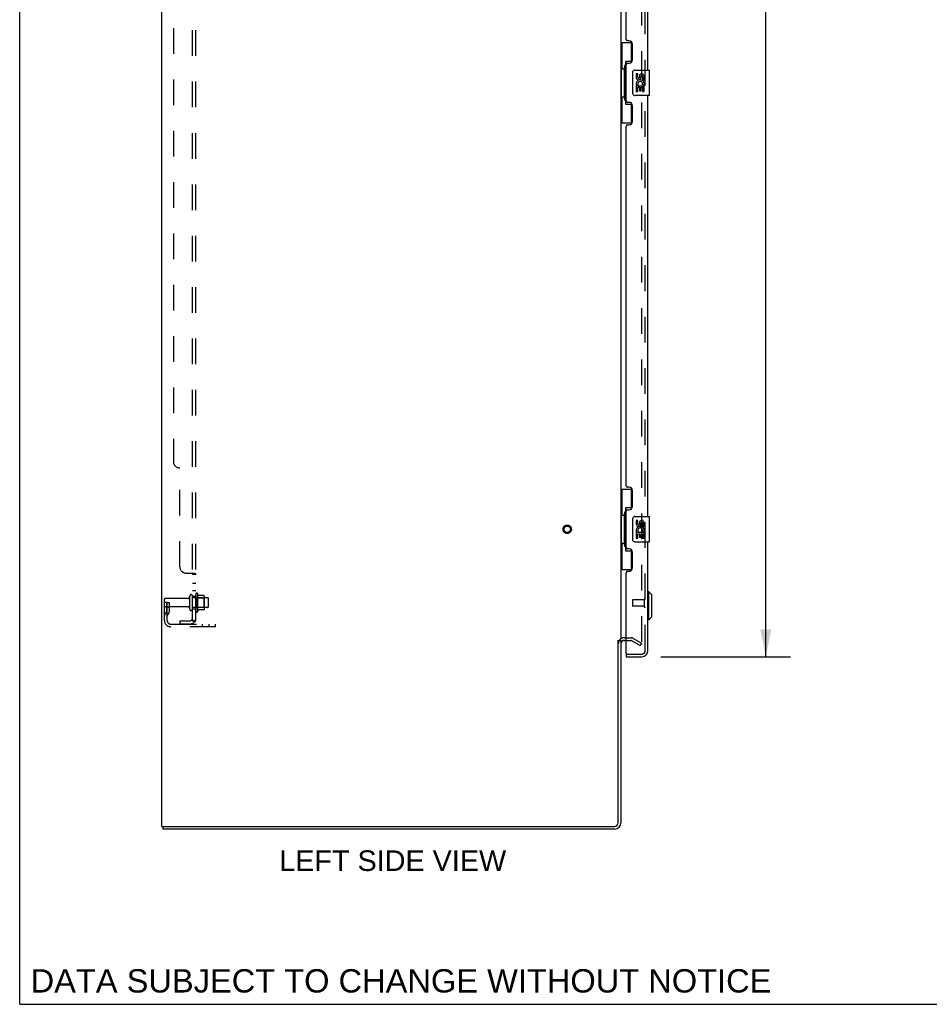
# Model space of a CAD drawing. Header units: inches. Extents: x 0 to 183, y 0 to 118.
# Tile 1 of 80: x 0 to 36, y 0 to 39. Entities that reach past the tile are written whole.
import ezdxf

# ---------------------------------------------------------------- set-up
doc = ezdxf.new("R2010")
doc.units = ezdxf.units.IN
doc.header["$LTSCALE"] = 10.065561
doc.header["$MEASUREMENT"] = 0
doc.linetypes.add('HIDDEN', pattern=[0.2, 0.1, -0.1])
doc.layers.get('0').update_dxf_attribs({"linetype": 'CONTINUOUS'})
for name, color, linetype in [('DEFAULT_2', 8, 'HIDDEN'), ('DIMENSIONS', 7, 'CONTINUOUS'), ('MAIN_ENCLOSURE_DOOR_ASSEMBLY', 7, 'CONTINUOUS'), ('SUBPANEL', 7, 'CONTINUOUS')]:
    doc.layers.add(name, color=color, linetype=linetype)
doc.styles.get("Standard").update_dxf_attribs({"font": 'arial.ttf'})
doc.dimstyles.new('DIMSTYLE_1', dxfattribs={"dimtxt": 0.807398, "dimasz": 1.076531, "dimexe": 0.09, "dimexo": 0.07, "dimgap": 0.0375, "dimtad": 0, "dimtih": 1, "dimtoh": 1, "dimzin": 4, "dimdsep": 46, "dimtxsty": 'Standard', "dimblk": '_FILLED', "dimblk1": '_FILLED', "dimblk2": '_FILLED', "dimcen": 0.09, "dimadec": 3, "dimazin": 1, "dimtfac": 1, "dimtdec": 3, "dimtofl": 0, "dimtmove": 0, "dimatfit": 3, "dimldrblk": '_FILLED', "dimfxl": 0, "dimtolj": 1, "dimtzin": 4, "dimarcsym": 0})

# ---------------------------------------------------------------- blocks, each defined once
blk = doc.blocks.new('_FILLED')
at = {"color": 0, "linetype": 'ByBlock'}
blk.add_solid([(0, 0), (-1, 0.2), (-1, -0.2)], dxfattribs=at)
blk = doc.blocks.new('*D3')
at = {"layer": 'DIMENSIONS', "color": 2, "linetype": 'Continuous'}
for p, q in [((25.136, 76.12), (30.222, 76.12)), ((29.253, 76.12), (29.253, 46.248)), ((29.253, 13.62), (29.253, 43.422)), ((25.136, 13.62), (30.222, 13.62))]:
    blk.add_line(p, q, dxfattribs=at)
at = {"layer": 'DIMENSIONS', "color": 2, "linetype": 'Continuous', "xscale": 1.0765306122, "yscale": 1.0765306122, "zscale": 1.0765306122}
for p, rotation in [((29.253, 76.12), 90), ((29.253, 13.62), 270)]:
    blk.add_blockref('_FILLED', p, dxfattribs=dict(at, rotation=rotation))
at = {"layer": 'DIMENSIONS', "color": 2, "linetype": 'Continuous', "insert": (29.253, 45.844), "char_height": 0.8074, "width": 3.37967, "attachment_point": 2, "line_spacing_factor": 0.9}
blk.add_mtext('62.50\\PDOOR', dxfattribs=at)

msp = doc.modelspace()

# ---------------------------------------------------------------- linework, layer by layer
at = {"color": 7, "linetype": 'Continuous'}
for p, q in [((0, 0), (0, 118.418)), ((5.571, 6.974), (5.571, 78.766)), ((23.571, 75.422), (23.571, 14.318)), ((23.467, 7.117), (23.467, 14.278)), ((23.467, 14.266), (23.571, 14.266)), ((23.571, 14.266), (23.571, 7.117)), ((5.571, 6.974), (5.629, 6.974)), ((5.623, 6.87), (5.623, 6.974)), ((5.659, 6.974), (23.324, 6.974)), ((23.324, 6.87), (5.623, 6.87)), ((0, 0), (183.01, 0))]:
    msp.add_line(p, q, dxfattribs=at)
at = {"color": 3, "linetype": 'Continuous'}
msp.add_line((5.629, 6.974), (5.659, 6.974), dxfattribs=at)
at = {"color": 7, "linetype": 'Continuous'}
for centre, radius, start, end in [((23.713, 14.124), 0.142, 90, 180), ((23.324, 7.117), 0.246, 270, 360), ((23.324, 7.117), 0.142, 270, 360)]:
    msp.add_arc(centre, radius, start, end, dxfattribs=at)
at = {"layer": 'DEFAULT_2', "color": 8, "linetype": 'HIDDEN'}
for p, q in [((24.383, 75.605), (24.383, 14.136)), ((5.675, 15.044), (5.675, 15.88)), ((6.602, 15.91), (5.705, 15.91)), ((6.665, 15.488), (6.665, 16.003)), ((6.775, 15.488), (6.775, 16.003)), ((7.37, 15.933), (6.775, 15.933)), ((6.9, 16.079), (6.9, 15.411)), ((6.92, 15.929), (6.9, 15.949)), ((6.92, 15.929), (7.216, 15.929)), ((6.92, 15.929), (6.92, 15.562)), ((6.97, 16.101), (6.97, 15.389)), ((7.225, 16.023), (6.998, 16.023)), ((7.216, 15.929), (7.236, 15.949)), ((7.216, 15.929), (7.216, 15.562)), ((7.236, 16.001), (7.236, 15.49)), ((7.4, 15.588), (7.4, 15.903)), ((5.779, 15.745), (5.675, 15.745)), ((6.602, 15.58), (5.705, 15.58)), ((5.765, 15.405), (5.765, 15.745)), ((5.765, 15.57), (5.869, 15.57)), ((5.779, 15.745), (5.869, 15.745)), ((5.779, 15.044), (5.779, 15.745)), ((5.869, 15.405), (5.869, 15.745)), ((7.37, 15.558), (6.775, 15.558)), ((6.92, 15.562), (6.9, 15.542)), ((6.92, 15.562), (7.216, 15.562)), ((7.225, 15.468), (6.998, 15.468)), ((7.216, 15.562), (7.236, 15.542)), ((5.763, 15.399), (5.714, 15.331)), ((5.847, 15.338), (5.798, 15.27)), ((5.921, 14.902), (7.675, 14.902)), ((7.675, 14.798), (5.921, 14.798)), ((7.172, 14.798), (7.172, 14.902)), ((7.428, 14.798), (7.428, 14.902)), ((7.675, 14.798), (7.675, 14.902)), ((23.713, 14.37), (23.975, 14.37)), ((24.044, 14.352), (24.383, 14.156)), ((23.713, 14.266), (23.975, 14.266)), ((23.992, 14.262), (24.331, 14.066)), ((24.331, 14.066), (24.383, 14.156))]:
    msp.add_line(p, q, dxfattribs=at)
for points in [[(24.366, 14.116), (24.366, 14.116), (24.364, 14.116), (24.362, 14.116), (24.36, 14.117), (24.358, 14.118)], [(24.383, 14.136), (24.383, 14.134), (24.383, 14.131), (24.382, 14.129), (24.382, 14.127), (24.381, 14.125), (24.38, 14.123), (24.378, 14.122), (24.377, 14.12), (24.375, 14.119), (24.373, 14.118), (24.372, 14.117), (24.37, 14.116), (24.368, 14.116), (24.366, 14.116)]]:
    msp.add_lwpolyline(points, dxfattribs=at)
for radius in [0.164, 0.124]:
    msp.add_circle((21.467, 18.62), radius, dxfattribs=at)
for centre, radius, start, end in [((5.705, 15.88), 0.03, 90, 180), ((6.602, 15.973), 0.0625, 270, 360), ((6.72, 16.003), 0.055, 360, 180), ((6.938, 16.079), 0.0384, 34.4497, 180), ((6.37, 15.745), 0.698, 23.9679, 30.6631), ((7.016, 16.033), 0.01, 203.9679, 270), ((7.225, 16.013), 0.01, 5.1938, 90), ((7.095, 16.001), 0.141, 0, 5.2081), ((7.37, 15.903), 0.03, 360, 90), ((5.705, 15.61), 0.03, 180, 270), ((6.602, 15.518), 0.0625, 0, 90), ((6.72, 15.488), 0.055, 180, 0), ((6.37, 15.745), 0.698, 329.3369, 336.0321), ((7.016, 15.458), 0.01, 90, 156.0321), ((7.225, 15.478), 0.01, 270, 354.8062), ((7.095, 15.49), 0.141, 354.7919, 360), ((7.37, 15.588), 0.03, 270, 0), ((5.883, 15.209), 0.208, 144.2461, 180), ((5.755, 15.405), 0.01, 324.2461, 360), ((5.883, 15.209), 0.104, 144.2461, 180), ((5.755, 15.405), 0.114, 324.2461, 360), ((6.938, 15.411), 0.0384, 180, 325.5503), ((5.921, 15.044), 0.246, 180, 270), ((5.921, 15.044), 0.142, 180, 270), ((23.713, 14.124), 0.246, 90, 180), ((23.975, 14.233), 0.137, 60, 90), ((23.975, 14.233), 0.033, 60, 90)]:
    msp.add_arc(centre, radius, start, end, dxfattribs=at)
at = {"layer": 'MAIN_ENCLOSURE_DOOR_ASSEMBLY', "color": 8, "linetype": 'HIDDEN'}
for p, q in [((24.525, 13.867), (24.525, 75.874)), ((24.025, 15.838), (24.025, 15.61)), ((24.482, 15.848), (24.035, 15.848)), ((24.482, 15.866), (24.482, 15.582)), ((24.482, 15.6), (24.035, 15.6)), ((23.795, 13.724), (24.382, 13.724))]:
    msp.add_line(p, q, dxfattribs=at)
at = {"layer": 'MAIN_ENCLOSURE_DOOR_ASSEMBLY', "color": 3, "linetype": 'Continuous'}
for p, q in [((24.629, 36.62), (24.629, 53.12)), ((23.775, 37.828), (23.775, 51.913)), ((23.895, 37.768), (23.835, 37.768)), ((24.025, 37.018), (24.025, 37.638)), ((23.775, 35.413), (23.775, 36.828)), ((23.835, 36.888), (23.895, 36.888)), ((24.629, 19.12), (24.629, 35.62)), ((23.895, 35.353), (23.835, 35.353)), ((24.025, 34.603), (24.025, 35.223)), ((23.775, 20.328), (23.775, 34.413)), ((23.835, 34.473), (23.895, 34.473)), ((23.895, 20.268), (23.835, 20.268)), ((24.025, 19.518), (24.025, 20.138)), ((23.775, 17.913), (23.775, 19.328)), ((23.835, 19.388), (23.895, 19.388)), ((23.895, 17.853), (23.835, 17.853)), ((24.629, 13.867), (24.629, 18.12)), ((24.025, 17.103), (24.025, 17.723)), ((23.775, 13.744), (23.775, 16.913)), ((23.835, 16.973), (23.895, 16.973)), ((23.775, 13.62), (24.382, 13.62))]:
    msp.add_line(p, q, dxfattribs=at)
at = {"layer": 'MAIN_ENCLOSURE_DOOR_ASSEMBLY', "color": 7, "linetype": 'Continuous'}
for p, q in [((23.571, 37.695), (24.011, 37.695)), ((23.61, 37.695), (23.61, 36.67)), ((23.975, 37.695), (23.975, 36.915)), ((23.588, 36.67), (23.711, 36.67)), ((23.588, 36.67), (23.588, 35.57)), ((23.711, 36.701), (23.711, 36.721)), ((23.711, 35.57), (23.711, 36.67)), ((23.975, 36.96), (23.748, 36.96)), ((23.748, 36.96), (23.748, 35.28)), ((24.034, 35.72), (24.034, 36.52)), ((24.134, 36.62), (24.674, 36.62)), ((24.234, 36.466), (24.172, 36.466)), ((24.172, 36.466), (24.172, 36.33)), ((24.234, 36.33), (24.234, 36.466)), ((24.3, 36.392), (24.3, 36.323)), ((24.36, 36.33), (24.36, 36.372)), ((24.423, 36.372), (24.423, 36.236)), ((24.486, 36.236), (24.486, 36.372)), ((24.689, 35.635), (24.689, 36.605)), ((24.19, 36.005), (24.172, 36.005)), ((24.172, 36.005), (24.172, 35.775)), ((24.224, 36.005), (24.252, 36.024)), ((24.224, 36.005), (24.486, 36.005)), ((24.234, 35.942), (24.3, 35.942)), ((24.234, 35.775), (24.234, 35.942)), ((24.3, 35.942), (24.3, 35.806)), ((24.36, 35.942), (24.423, 35.942)), ((24.36, 35.806), (24.36, 35.942)), ((24.415, 36.041), (24.473, 36.016)), ((24.423, 36.236), (24.486, 36.236)), ((24.423, 35.942), (24.423, 35.775)), ((24.486, 35.775), (24.486, 36.005)), ((23.588, 35.57), (23.711, 35.57)), ((23.61, 35.57), (23.61, 34.545)), ((23.711, 35.52), (23.711, 35.54)), ((24.674, 35.62), (24.134, 35.62)), ((24.172, 35.775), (24.234, 35.775)), ((24.3, 35.806), (24.36, 35.806)), ((24.423, 35.775), (24.486, 35.775)), ((23.748, 35.28), (23.975, 35.28)), ((23.975, 35.325), (23.975, 34.545)), ((23.571, 34.545), (24.011, 34.545)), ((23.571, 20.195), (24.011, 20.195)), ((23.61, 20.195), (23.61, 19.17)), ((23.975, 20.195), (23.975, 19.415)), ((23.975, 19.46), (23.748, 19.46)), ((23.748, 19.46), (23.748, 17.78)), ((23.588, 19.17), (23.711, 19.17)), ((23.588, 19.17), (23.588, 18.07)), ((23.711, 19.201), (23.711, 19.221)), ((23.711, 18.07), (23.711, 19.17)), ((24.034, 18.22), (24.034, 19.02)), ((24.134, 19.12), (24.674, 19.12)), ((24.234, 18.966), (24.172, 18.966)), ((24.172, 18.966), (24.172, 18.83)), ((24.234, 18.83), (24.234, 18.966)), ((24.689, 18.135), (24.689, 19.105)), ((24.3, 18.892), (24.3, 18.823)), ((24.36, 18.83), (24.36, 18.872)), ((24.415, 18.541), (24.473, 18.516)), ((24.423, 18.872), (24.423, 18.736)), ((24.423, 18.736), (24.486, 18.736)), ((24.486, 18.736), (24.486, 18.872)), ((24.19, 18.505), (24.172, 18.505)), ((24.172, 18.505), (24.172, 18.275)), ((24.172, 18.275), (24.234, 18.275)), ((24.224, 18.505), (24.252, 18.524)), ((24.224, 18.505), (24.486, 18.505)), ((24.234, 18.442), (24.3, 18.442)), ((24.234, 18.275), (24.234, 18.442)), ((24.3, 18.442), (24.3, 18.306)), ((24.3, 18.306), (24.36, 18.306)), ((24.36, 18.442), (24.423, 18.442)), ((24.36, 18.306), (24.36, 18.442)), ((24.423, 18.442), (24.423, 18.275)), ((24.423, 18.275), (24.486, 18.275)), ((24.486, 18.275), (24.486, 18.505)), ((23.588, 18.07), (23.711, 18.07)), ((23.61, 18.07), (23.61, 17.045)), ((23.711, 18.02), (23.711, 18.04)), ((23.748, 17.78), (23.975, 17.78)), ((23.975, 17.825), (23.975, 17.045)), ((24.674, 18.12), (24.134, 18.12)), ((23.571, 17.045), (24.011, 17.045)), ((24.668, 16.172), (24.629, 16.172)), ((24.786, 16.054), (24.668, 16.172)), ((24.668, 15.07), (24.668, 16.172)), ((24.786, 15.188), (24.786, 16.054)), ((24.668, 15.07), (24.629, 15.07)), ((24.786, 15.188), (24.668, 15.07)), ((23.775, 13.724), (23.795, 13.724)), ((23.775, 13.724), (23.775, 13.62))]:
    msp.add_line(p, q, dxfattribs=at)
for points in [[(23.748, 36.937), (23.748, 36.933), (23.749, 36.93), (23.749, 36.926), (23.751, 36.921), (23.752, 36.916), (23.754, 36.911), (23.757, 36.906), (23.76, 36.9), (23.763, 36.893), (23.767, 36.886), (23.771, 36.879), (23.776, 36.871), (23.782, 36.863), (23.784, 36.859)], [(24.034, 36.52), (24.034, 36.527), (24.035, 36.533), (24.036, 36.539), (24.037, 36.545), (24.039, 36.551), (24.041, 36.557)], [(24.041, 35.684), (24.039, 35.69), (24.037, 35.696), (24.036, 35.702), (24.035, 35.708), (24.034, 35.714), (24.034, 35.72)], [(23.784, 35.381), (23.782, 35.378), (23.776, 35.369), (23.771, 35.362), (23.767, 35.354), (23.763, 35.347), (23.76, 35.341), (23.757, 35.335), (23.754, 35.329), (23.752, 35.324), (23.751, 35.319), (23.749, 35.315), (23.749, 35.311), (23.748, 35.307), (23.748, 35.304)], [(23.748, 19.437), (23.748, 19.433), (23.749, 19.43), (23.749, 19.426), (23.751, 19.421), (23.752, 19.416), (23.754, 19.411), (23.757, 19.406), (23.76, 19.4), (23.763, 19.393), (23.767, 19.386), (23.771, 19.379), (23.776, 19.371), (23.782, 19.363), (23.784, 19.359)], [(24.034, 19.02), (24.034, 19.027), (24.035, 19.033), (24.036, 19.039), (24.037, 19.045), (24.039, 19.051), (24.041, 19.057)], [(24.041, 18.184), (24.039, 18.19), (24.037, 18.196), (24.036, 18.202), (24.035, 18.208), (24.034, 18.214), (24.034, 18.22)], [(23.784, 17.881), (23.782, 17.878), (23.776, 17.869), (23.771, 17.862), (23.767, 17.854), (23.763, 17.847), (23.76, 17.841), (23.757, 17.835), (23.754, 17.829), (23.752, 17.824), (23.751, 17.819), (23.749, 17.815), (23.749, 17.811), (23.748, 17.807), (23.748, 17.804)]]:
    msp.add_lwpolyline(points, dxfattribs=at)
at = {"layer": 'MAIN_ENCLOSURE_DOOR_ASSEMBLY', "color": 3, "linetype": 'Continuous'}
for centre, radius, start, end in [((23.835, 37.828), 0.06, 180, 270), ((23.895, 37.638), 0.13, 0, 90), ((23.835, 36.828), 0.06, 90, 180), ((23.895, 37.018), 0.13, 270, 360), ((23.835, 35.413), 0.06, 180, 270), ((23.895, 35.223), 0.13, 0, 90), ((23.835, 34.413), 0.06, 90, 180), ((23.895, 34.603), 0.13, 270, 360), ((23.835, 20.328), 0.06, 180, 270), ((23.895, 20.138), 0.13, 0, 90), ((23.835, 19.328), 0.06, 90, 180), ((23.895, 19.518), 0.13, 270, 360), ((23.835, 17.913), 0.06, 180, 270), ((23.895, 17.723), 0.13, 0, 90), ((23.895, 17.103), 0.13, 270, 360), ((23.835, 16.913), 0.06, 90, 180), ((23.795, 13.744), 0.02, 180, 270), ((24.382, 13.867), 0.246, 270, 360)]:
    msp.add_arc(centre, radius, start, end, dxfattribs=at)
at = {"layer": 'MAIN_ENCLOSURE_DOOR_ASSEMBLY', "color": 7, "linetype": 'Continuous'}
for centre, radius, start, end in [((24.134, 36.52), 0.1, 90, 158.7946), ((24.266, 36.33), 0.0943, 180, 360), ((24.266, 36.33), 0.0314, 180, 261.2295), ((24.265, 36.335), 0.0362, 263.4285, 341.7628), ((24.392, 36.372), 0.0943, 68.6999, 167.4338), ((24.392, 36.372), 0.0314, 0, 180.0485), ((24.392, 36.372), 0.0943, 0, 68.6704), ((24.674, 36.605), 0.015, 0, 90), ((24.325, 36.078), 0.154, 161.4199, 206.1963), ((24.329, 36.078), 0.157, 336.5966, 161.8791), ((24.329, 36.078), 0.157, 205.737, 207.8532), ((24.329, 36.078), 0.0943, 336.5966, 215.1122), ((24.134, 35.72), 0.1, 201.205, 270), ((24.674, 35.635), 0.015, 270, 360), ((24.134, 19.02), 0.1, 90, 158.7946), ((24.392, 18.872), 0.0943, 68.6999, 167.4338), ((24.392, 18.872), 0.0943, 0, 68.6704), ((24.674, 19.105), 0.015, 0, 90), ((24.325, 18.578), 0.154, 161.4199, 206.1963), ((24.266, 18.83), 0.0943, 180, 360), ((24.329, 18.578), 0.157, 336.5966, 161.8791), ((24.266, 18.83), 0.0314, 180, 261.2295), ((24.329, 18.578), 0.0943, 336.5966, 215.1122), ((24.265, 18.835), 0.0362, 263.4285, 341.7628), ((24.392, 18.872), 0.0314, 0, 180.0485), ((24.134, 18.22), 0.1, 201.205, 270), ((24.329, 18.578), 0.157, 205.737, 207.8532), ((24.674, 18.135), 0.015, 270, 360)]:
    msp.add_arc(centre, radius, start, end, dxfattribs=at)
at = {"layer": 'MAIN_ENCLOSURE_DOOR_ASSEMBLY', "color": 8, "linetype": 'HIDDEN'}
for centre, radius, start, end in [((24.035, 15.838), 0.01, 90, 180), ((24.503, 15.866), 0.0215, 0, 180), ((24.035, 15.61), 0.01, 180, 270), ((24.503, 15.582), 0.0215, 180, 360), ((24.382, 13.867), 0.142, 270, 360)]:
    msp.add_arc(centre, radius, start, end, dxfattribs=at)
at = {"layer": 'MAIN_ENCLOSURE_DOOR_ASSEMBLY', "color": 7, "linetype": 'Continuous'}
for centre, start_param, end_param in [((23.815, 36.711), 0.699287, 1.51401), ((23.815, 36.711), -4.655602, -3.84088), ((23.815, 35.53), 0.699287, 1.51401), ((23.815, 35.53), -4.655602, -3.84088), ((23.815, 19.211), 0.699287, 1.51401), ((23.815, 19.211), -4.655602, -3.84088), ((23.815, 18.03), 0.699287, 1.51401), ((23.815, 18.03), -4.655602, -3.84088)]:
    msp.add_ellipse(centre, major_axis=(0, 0.18), ratio=0.579493, start_param=start_param, end_param=end_param, dxfattribs=at)
at = {"layer": 'SUBPANEL', "color": 8, "linetype": 'HIDDEN'}
for p, q in [((6.775, 15.027), (6.775, 74.714)), ((6.9, 15.027), (6.9, 74.714)), ((6.025, 68.464), (6.025, 21.277)), ((6.275, 17.152), (6.275, 21.027)), ((6.525, 16.902), (6.846, 16.902)), ((6.749, 16.895), (6.75, 16.893)), ((6.775, 16.866), (6.9, 16.866)), ((6.877, 16.886), (6.881, 16.885)), ((6.887, 16.881), (6.89, 16.88)), ((6.895, 16.876), (6.897, 16.874)), ((6.775, 16.505), (6.9, 16.505)), ((6.775, 16.224), (6.9, 16.224)), ((6.775, 15.995), (6.9, 15.995)), ((6.775, 15.495), (6.9, 15.495)), ((6.846, 14.988), (6.749, 15.067)), ((6.275, 15.027), (6.663, 15.027)), ((6.275, 15.027), (6.275, 14.902)), ((6.663, 14.902), (6.275, 14.902)), ((6.774, 15.047), (6.775, 15.046)), ((6.775, 15.027), (6.9, 15.027)), ((6.808, 15.033), (6.806, 15.033)), ((6.809, 15.032), (6.808, 15.033)), ((6.811, 15.032), (6.809, 15.032)), ((6.812, 15.031), (6.811, 15.032)), ((6.814, 15.031), (6.812, 15.031)), ((6.815, 15.031), (6.814, 15.031)), ((6.817, 15.03), (6.815, 15.031)), ((6.818, 15.03), (6.817, 15.03)), ((6.82, 15.029), (6.818, 15.03)), ((6.821, 15.029), (6.82, 15.029))]:
    msp.add_line(p, q, dxfattribs=at)
for points in [[(6.749, 16.902), (6.749, 16.9), (6.749, 16.898), (6.749, 16.896), (6.749, 16.895), (6.75, 16.893), (6.75, 16.892), (6.751, 16.89), (6.752, 16.889), (6.754, 16.887), (6.755, 16.886), (6.757, 16.885), (6.759, 16.883), (6.76, 16.882), (6.764, 16.879)], [(6.749, 16.9), (6.749, 16.898), (6.749, 16.896)], [(6.751, 16.89), (6.752, 16.889), (6.754, 16.887), (6.755, 16.886), (6.757, 16.885), (6.759, 16.883)], [(6.764, 16.879), (6.766, 16.878), (6.768, 16.876), (6.77, 16.875), (6.771, 16.873), (6.773, 16.872), (6.774, 16.871), (6.774, 16.869), (6.775, 16.868), (6.775, 16.866)], [(6.768, 16.876), (6.77, 16.875), (6.771, 16.873), (6.773, 16.872), (6.774, 16.871), (6.774, 16.869), (6.775, 16.868), (6.775, 16.866)], [(6.846, 16.902), (6.848, 16.9), (6.85, 16.898), (6.853, 16.897), (6.856, 16.895), (6.859, 16.894), (6.863, 16.892), (6.866, 16.891)], [(6.846, 16.902), (6.848, 16.9), (6.85, 16.898), (6.853, 16.897)], [(6.866, 16.891), (6.874, 16.888), (6.877, 16.886)], [(6.881, 16.885), (6.884, 16.883), (6.887, 16.881), (6.89, 16.88), (6.892, 16.878), (6.895, 16.876), (6.897, 16.874), (6.898, 16.872), (6.899, 16.871), (6.899, 16.869), (6.9, 16.868), (6.9, 16.866)], [(6.899, 16.871), (6.899, 16.869), (6.9, 16.868), (6.9, 16.866)], [(6.749, 15.067), (6.749, 15.067), (6.749, 15.066), (6.749, 15.065), (6.749, 15.064), (6.75, 15.063), (6.75, 15.062), (6.751, 15.061), (6.752, 15.059), (6.754, 15.058), (6.755, 15.056), (6.757, 15.054), (6.76, 15.05)], [(6.76, 15.05), (6.762, 15.048), (6.764, 15.046), (6.766, 15.044), (6.768, 15.041), (6.77, 15.039), (6.771, 15.037), (6.773, 15.034), (6.774, 15.032), (6.774, 15.03), (6.775, 15.028), (6.775, 15.027)], [(6.806, 15.033), (6.804, 15.034), (6.804, 15.034), (6.803, 15.035), (6.802, 15.035), (6.801, 15.035), (6.8, 15.036), (6.799, 15.036), (6.798, 15.036), (6.797, 15.037), (6.796, 15.037), (6.795, 15.037), (6.794, 15.038), (6.793, 15.038), (6.792, 15.039), (6.791, 15.039), (6.791, 15.039), (6.79, 15.04), (6.789, 15.04), (6.788, 15.041), (6.787, 15.041), (6.786, 15.041), (6.785, 15.042), (6.785, 15.042), (6.784, 15.042), (6.783, 15.043), (6.782, 15.043), (6.782, 15.044), (6.781, 15.044), (6.78, 15.044), (6.779, 15.045), (6.779, 15.045), (6.778, 15.045), (6.777, 15.046), (6.777, 15.046), (6.776, 15.047), (6.775, 15.047), (6.775, 15.047), (6.774, 15.048), (6.774, 15.048), (6.773, 15.048), (6.773, 15.049), (6.772, 15.049), (6.772, 15.049), (6.771, 15.049), (6.771, 15.049), (6.771, 15.05)], [(6.771, 15.05), (6.771, 15.05), (6.771, 15.05), (6.771, 15.05), (6.771, 15.049), (6.771, 15.049), (6.772, 15.049), (6.772, 15.049), (6.772, 15.049), (6.773, 15.048), (6.773, 15.048), (6.773, 15.048), (6.774, 15.047), (6.774, 15.047)], [(6.835, 15.026), (6.835, 15.026), (6.835, 15.026), (6.835, 15.026), (6.834, 15.027), (6.834, 15.027), (6.834, 15.027), (6.833, 15.027), (6.833, 15.027), (6.832, 15.027), (6.832, 15.027), (6.831, 15.027), (6.831, 15.027), (6.83, 15.027), (6.829, 15.027), (6.829, 15.027), (6.828, 15.027), (6.828, 15.028), (6.827, 15.028), (6.826, 15.028), (6.826, 15.028), (6.825, 15.028), (6.824, 15.028), (6.824, 15.028), (6.823, 15.029), (6.822, 15.029), (6.822, 15.029), (6.821, 15.029)], [(6.832, 15.027), (6.832, 15.027), (6.833, 15.027), (6.833, 15.027), (6.834, 15.027), (6.834, 15.027), (6.834, 15.027), (6.835, 15.026), (6.835, 15.026)], [(6.846, 14.988), (6.848, 14.99), (6.85, 14.992), (6.853, 14.994), (6.856, 14.996), (6.859, 14.998), (6.863, 15), (6.866, 15.002), (6.87, 15.003), (6.877, 15.006)], [(6.877, 15.006), (6.881, 15.008), (6.884, 15.009), (6.887, 15.011), (6.89, 15.013), (6.892, 15.014), (6.895, 15.016), (6.897, 15.018), (6.898, 15.02), (6.899, 15.022), (6.899, 15.024), (6.9, 15.025), (6.9, 15.027)]]:
    msp.add_lwpolyline(points, dxfattribs=at)
for centre, radius, start, end in [((6.275, 21.277), 0.25, 180, 270), ((6.525, 17.152), 0.25, 180, 270), ((6.663, 15.139), 0.237, 270, 360), ((6.663, 15.139), 0.112, 270, 360)]:
    msp.add_arc(centre, radius, start, end, dxfattribs=at)

# ---------------------------------------------------------------- texts
at = {"layer": 'DIMENSIONS', "color": 2, "linetype": 'Continuous', "attachment_point": 2, "line_spacing_factor": 0.9}
for s, insert, char_height, width in [('LEFT SIDE VIEW', (14.624, 6.034), 0.8074, 8.87838), ('DATA SUBJECT TO CHANGE WITHOUT NOTICE', (14.951, 1.377), 0.91505, 28.98909)]:
    msp.add_mtext(s, dxfattribs=dict(at, insert=insert, char_height=char_height, width=width))

# ---------------------------------------------------------------- dimensions: what is measured, and where the dimension line sits
at = {"layer": 'DIMENSIONS', "color": 2, "linetype": 'Continuous'}
dim = msp.add_linear_dim(base=(29.253, 76.12), p1=(25.066, 13.62), p2=(25.066, 76.12), angle=90, text='<>\\PDOOR', dimstyle='DIMSTYLE_1', dxfattribs=at)
dim.commit()
dim.dimension.update_dxf_attribs({"geometry": '*D3', "text_midpoint": (29.253, 44.835), "dimtype": 160})

doc.saveas('drawing.dxf')
